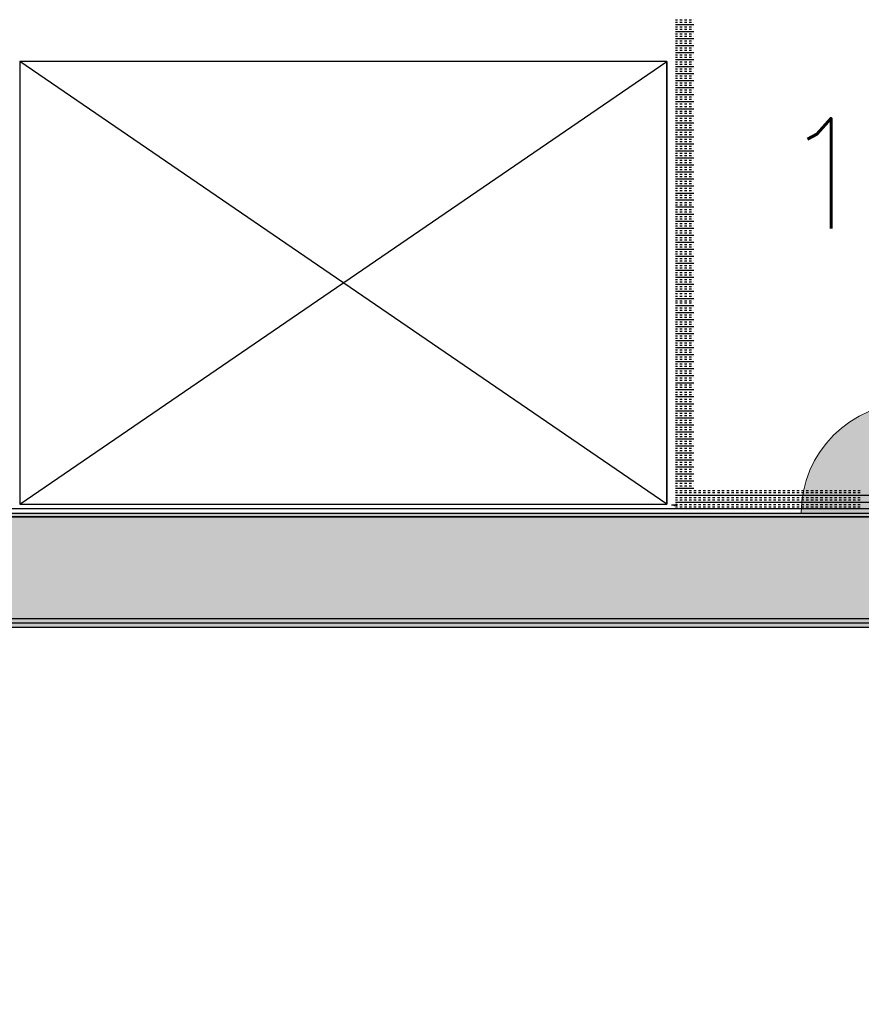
# Model space of a CAD drawing. Header units: millimetres. Extents: x -11575 to 52845, y -36266 to 23021.
# Tile 37 of 184: x 15796 to 16940, y 10589 to 11927. Entities that reach past the tile are written whole.
import ezdxf
from ezdxf.enums import TextEntityAlignment as Align

# ---------------------------------------------------------------- set-up
doc = ezdxf.new("R2010")
doc.units = ezdxf.units.MM
doc.header["$MEASUREMENT"] = 0
doc.layers.get('0').update_dxf_attribs({"lineweight": 5})
doc.layers.add('GREY SCALE', color=9, linetype='Continuous', true_color=0x808080)
doc.layers.add('GREYSCALE', color=9, linetype='Continuous', lineweight=0, true_color=0x808080)
doc.layers.add('M-MEP-ELPR-SOCKET', color=5, linetype='Continuous', lineweight=20, true_color=0x0000ff)
doc.layers.add('M-MEP-ELLG-TEXT', color=7, linetype='Continuous', lineweight=20)
doc.styles.add('Oswald Light', font='txt')
doc.styles.get("Standard").update_dxf_attribs({"font": 'romans.shx'})
doc.dimstyles.new('MDS-50', dxfattribs={"dimtxt": 100, "dimasz": 100, "dimexe": 50, "dimexo": 50, "dimgap": 25, "dimtad": 1, "dimdec": 0, "dimtxsty": 'Oswald Light', "dimcen": 0, "dimdle": 1.5875, "dimazin": 0, "dimtfac": 1, "dimtdec": 0, "dimtix": 1, "dimtmove": 0, "dimatfit": 0, "dimfxl": 1, "dimfrac": 2, "dimtolj": 1, "dimarcsym": 0})

# ---------------------------------------------------------------- blocks, each defined once
blk = doc.blocks.new('FLOOR PLAN')
at = {"layer": 'GREYSCALE', "lineweight": -2, "ltscale": 0.25}
h = blk.add_hatch(color=0, dxfattribs=at)
h.dxf.hatch_style = 1
h.paths.add_polyline_path([(13791.6, 11256.6), (13791.6, 11107.1), (21063, 11107.1), (21063, 11256.6)])
h = blk.add_hatch(color=0, dxfattribs=at)
h.dxf.hatch_style = 1
h.paths.add_polyline_path([(13949.6, 11251.6), (13949.6, 11101.2), (21261.6, 11101.5), (21261.6, 11251.8)])
at = {"layer": 'GREYSCALE', "color": 0, "lineweight": -2}
for p, q in [((16687.3, 11927.5), (16690, 11927.5)), ((16687.3, 11924.3), (16690, 11924.3)), ((16693.1, 11927.5), (16696.3, 11927.5)), ((16693.1, 11924.3), (16696.3, 11924.3)), ((16699.5, 11927.5), (16702.7, 11927.5)), ((16699.5, 11924.3), (16702.7, 11924.3)), ((16705.9, 11927.5), (16709.1, 11927.5)), ((16705.9, 11924.3), (16709.1, 11924.3)), ((16712.2, 11927.5), (16712.3, 11927.5)), ((16712.2, 11924.3), (16712.3, 11924.3)), ((16687.3, 11921.1), (16712.3, 11921.1)), ((16687.3, 11917.9), (16690, 11917.9)), ((16687.3, 11914.7), (16690, 11914.7)), ((16687.3, 11911.6), (16712.3, 11911.6)), ((16693.1, 11917.9), (16696.3, 11917.9)), ((16693.1, 11914.7), (16696.3, 11914.7)), ((16699.5, 11917.9), (16702.7, 11917.9)), ((16699.5, 11914.7), (16702.7, 11914.7)), ((16705.9, 11917.9), (16709.1, 11917.9)), ((16705.9, 11914.7), (16709.1, 11914.7)), ((16712.2, 11917.9), (16712.3, 11917.9)), ((16712.2, 11914.7), (16712.3, 11914.7)), ((16687.3, 11908.4), (16690, 11908.4)), ((16687.3, 11905.2), (16690, 11905.2)), ((16687.3, 11902), (16712.3, 11902)), ((16687.3, 11898.8), (16690, 11898.8)), ((16693.1, 11908.4), (16696.3, 11908.4)), ((16693.1, 11905.2), (16696.3, 11905.2)), ((16693.1, 11898.8), (16696.3, 11898.8)), ((16699.5, 11908.4), (16702.7, 11908.4)), ((16699.5, 11905.2), (16702.7, 11905.2)), ((16699.5, 11898.8), (16702.7, 11898.8)), ((16705.9, 11908.4), (16709.1, 11908.4)), ((16705.9, 11905.2), (16709.1, 11905.2)), ((16705.9, 11898.8), (16709.1, 11898.8)), ((16712.2, 11908.4), (16712.3, 11908.4)), ((16712.2, 11905.2), (16712.3, 11905.2)), ((16712.2, 11898.8), (16712.3, 11898.8)), ((16687.3, 11895.6), (16690, 11895.6)), ((16687.3, 11892.5), (16712.3, 11892.5)), ((16687.3, 11889.3), (16690, 11889.3)), ((16687.3, 11886.1), (16690, 11886.1)), ((16693.1, 11895.6), (16696.3, 11895.6)), ((16693.1, 11889.3), (16696.3, 11889.3)), ((16693.1, 11886.1), (16696.3, 11886.1)), ((16699.5, 11895.6), (16702.7, 11895.6)), ((16699.5, 11889.3), (16702.7, 11889.3)), ((16699.5, 11886.1), (16702.7, 11886.1)), ((16705.9, 11895.6), (16709.1, 11895.6)), ((16705.9, 11889.3), (16709.1, 11889.3)), ((16705.9, 11886.1), (16709.1, 11886.1)), ((16712.2, 11895.6), (16712.3, 11895.6)), ((16712.2, 11889.3), (16712.3, 11889.3)), ((16712.2, 11886.1), (16712.3, 11886.1)), ((16687.3, 11882.9), (16712.3, 11882.9)), ((16687.3, 11879.7), (16690, 11879.7)), ((16687.3, 11876.5), (16690, 11876.5)), ((16687.3, 11873.4), (16712.3, 11873.4)), ((16693.1, 11879.7), (16696.3, 11879.7)), ((16693.1, 11876.5), (16696.3, 11876.5)), ((16699.5, 11879.7), (16702.7, 11879.7)), ((16699.5, 11876.5), (16702.7, 11876.5)), ((16705.9, 11879.7), (16709.1, 11879.7)), ((16705.9, 11876.5), (16709.1, 11876.5)), ((16712.2, 11879.7), (16712.3, 11879.7)), ((16712.2, 11876.5), (16712.3, 11876.5)), ((16675.4, 11870.5), (15795.8, 11870.5)), ((15795.8, 11870.5), (15795.8, 11269)), ((15795.8, 11269), (16675.4, 11870.5)), ((16675.4, 11269), (15795.8, 11870.5)), ((16675.4, 11269), (16675.4, 11870.5)), ((16675.4, 11870.5), (16675.4, 11269)), ((16687.3, 11870.2), (16690, 11870.2)), ((16687.3, 11867), (16690, 11867)), ((16687.3, 11863.8), (16712.3, 11863.8)), ((16687.3, 11860.6), (16690, 11860.6)), ((16687.3, 11857.4), (16690, 11857.4)), ((16693.1, 11870.2), (16696.3, 11870.2)), ((16693.1, 11867), (16696.3, 11867)), ((16693.1, 11860.6), (16696.3, 11860.6)), ((16693.1, 11857.4), (16696.3, 11857.4)), ((16699.5, 11870.2), (16702.7, 11870.2)), ((16699.5, 11867), (16702.7, 11867)), ((16699.5, 11860.6), (16702.7, 11860.6)), ((16699.5, 11857.4), (16702.7, 11857.4)), ((16705.9, 11870.2), (16709.1, 11870.2)), ((16705.9, 11867), (16709.1, 11867)), ((16705.9, 11860.6), (16709.1, 11860.6)), ((16705.9, 11857.4), (16709.1, 11857.4)), ((16712.2, 11870.2), (16712.3, 11870.2)), ((16712.2, 11867), (16712.3, 11867)), ((16712.2, 11860.6), (16712.3, 11860.6)), ((16712.2, 11857.4), (16712.3, 11857.4)), ((16687.3, 11854.3), (16712.3, 11854.3)), ((16687.3, 11851.1), (16690, 11851.1)), ((16687.3, 11847.9), (16690, 11847.9)), ((16687.3, 11844.7), (16712.3, 11844.7)), ((16693.1, 11851.1), (16696.3, 11851.1)), ((16693.1, 11847.9), (16696.3, 11847.9)), ((16699.5, 11851.1), (16702.7, 11851.1)), ((16699.5, 11847.9), (16702.7, 11847.9)), ((16705.9, 11851.1), (16709.1, 11851.1)), ((16705.9, 11847.9), (16709.1, 11847.9)), ((16712.2, 11851.1), (16712.3, 11851.1)), ((16712.2, 11847.9), (16712.3, 11847.9)), ((16687.3, 11841.5), (16690, 11841.5)), ((16687.3, 11838.4), (16690, 11838.4)), ((16687.3, 11835.2), (16712.3, 11835.2)), ((16687.3, 11832), (16690, 11832)), ((16693.1, 11841.5), (16696.3, 11841.5)), ((16693.1, 11838.4), (16696.3, 11838.4)), ((16693.1, 11832), (16696.3, 11832)), ((16699.5, 11841.5), (16702.7, 11841.5)), ((16699.5, 11838.4), (16702.7, 11838.4)), ((16699.5, 11832), (16702.7, 11832)), ((16705.9, 11841.5), (16709.1, 11841.5)), ((16705.9, 11838.4), (16709.1, 11838.4)), ((16705.9, 11832), (16709.1, 11832)), ((16712.2, 11841.5), (16712.3, 11841.5)), ((16712.2, 11838.4), (16712.3, 11838.4)), ((16712.2, 11832), (16712.3, 11832)), ((16687.3, 11828.8), (16690, 11828.8)), ((16687.3, 11825.6), (16712.3, 11825.6)), ((16687.3, 11822.4), (16690, 11822.4)), ((16687.3, 11819.3), (16690, 11819.3)), ((16693.1, 11828.8), (16696.3, 11828.8)), ((16693.1, 11822.4), (16696.3, 11822.4)), ((16693.1, 11819.3), (16696.3, 11819.3)), ((16699.5, 11828.8), (16702.7, 11828.8)), ((16699.5, 11822.4), (16702.7, 11822.4)), ((16699.5, 11819.3), (16702.7, 11819.3)), ((16705.9, 11828.8), (16709.1, 11828.8)), ((16705.9, 11822.4), (16709.1, 11822.4)), ((16705.9, 11819.3), (16709.1, 11819.3)), ((16712.2, 11828.8), (16712.3, 11828.8)), ((16712.2, 11822.4), (16712.3, 11822.4)), ((16712.2, 11819.3), (16712.3, 11819.3)), ((16687.3, 11816.1), (16712.3, 11816.1)), ((16687.3, 11812.9), (16690, 11812.9)), ((16687.3, 11809.7), (16690, 11809.7)), ((16687.3, 11806.5), (16712.3, 11806.5)), ((16693.1, 11812.9), (16696.3, 11812.9)), ((16693.1, 11809.7), (16696.3, 11809.7)), ((16699.5, 11812.9), (16702.7, 11812.9)), ((16699.5, 11809.7), (16702.7, 11809.7)), ((16705.9, 11812.9), (16709.1, 11812.9)), ((16705.9, 11809.7), (16709.1, 11809.7)), ((16712.2, 11812.9), (16712.3, 11812.9)), ((16712.2, 11809.7), (16712.3, 11809.7)), ((16687.3, 11803.3), (16690, 11803.3)), ((16687.3, 11800.2), (16690, 11800.2)), ((16687.3, 11797), (16712.3, 11797)), ((16687.3, 11793.8), (16690, 11793.8)), ((16687.3, 11790.6), (16690, 11790.6)), ((16693.1, 11803.3), (16696.3, 11803.3)), ((16693.1, 11800.2), (16696.3, 11800.2)), ((16693.1, 11793.8), (16696.3, 11793.8)), ((16693.1, 11790.6), (16696.3, 11790.6)), ((16699.5, 11803.3), (16702.7, 11803.3)), ((16699.5, 11800.2), (16702.7, 11800.2)), ((16699.5, 11793.8), (16702.7, 11793.8)), ((16699.5, 11790.6), (16702.7, 11790.6)), ((16705.9, 11803.3), (16709.1, 11803.3)), ((16705.9, 11800.2), (16709.1, 11800.2)), ((16705.9, 11793.8), (16709.1, 11793.8)), ((16705.9, 11790.6), (16709.1, 11790.6)), ((16712.2, 11803.3), (16712.3, 11803.3)), ((16712.2, 11800.2), (16712.3, 11800.2)), ((16712.2, 11793.8), (16712.3, 11793.8)), ((16712.2, 11790.6), (16712.3, 11790.6)), ((16687.3, 11787.4), (16712.3, 11787.4)), ((16687.3, 11784.2), (16690, 11784.2)), ((16687.3, 11781.1), (16690, 11781.1)), ((16687.3, 11777.9), (16712.3, 11777.9)), ((16693.1, 11784.2), (16696.3, 11784.2)), ((16693.1, 11781.1), (16696.3, 11781.1)), ((16699.5, 11784.2), (16702.7, 11784.2)), ((16699.5, 11781.1), (16702.7, 11781.1)), ((16705.9, 11784.2), (16709.1, 11784.2)), ((16705.9, 11781.1), (16709.1, 11781.1)), ((16712.2, 11784.2), (16712.3, 11784.2)), ((16712.2, 11781.1), (16712.3, 11781.1)), ((16687.3, 11774.7), (16690, 11774.7)), ((16687.3, 11771.5), (16690, 11771.5)), ((16687.3, 11768.3), (16712.3, 11768.3)), ((16687.3, 11765.1), (16690, 11765.1)), ((16693.1, 11774.7), (16696.3, 11774.7)), ((16693.1, 11771.5), (16696.3, 11771.5)), ((16693.1, 11765.1), (16696.3, 11765.1)), ((16699.5, 11774.7), (16702.7, 11774.7)), ((16699.5, 11771.5), (16702.7, 11771.5)), ((16699.5, 11765.1), (16702.7, 11765.1)), ((16705.9, 11774.7), (16709.1, 11774.7)), ((16705.9, 11771.5), (16709.1, 11771.5)), ((16705.9, 11765.1), (16709.1, 11765.1)), ((16712.2, 11774.7), (16712.3, 11774.7)), ((16712.2, 11771.5), (16712.3, 11771.5)), ((16712.2, 11765.1), (16712.3, 11765.1)), ((16687.3, 11762), (16690, 11762)), ((16687.3, 11758.8), (16712.3, 11758.8)), ((16687.3, 11755.6), (16690, 11755.6)), ((16687.3, 11752.4), (16690, 11752.4)), ((16693.1, 11762), (16696.3, 11762)), ((16693.1, 11755.6), (16696.3, 11755.6)), ((16693.1, 11752.4), (16696.3, 11752.4)), ((16699.5, 11762), (16702.7, 11762)), ((16699.5, 11755.6), (16702.7, 11755.6)), ((16699.5, 11752.4), (16702.7, 11752.4)), ((16705.9, 11762), (16709.1, 11762)), ((16705.9, 11755.6), (16709.1, 11755.6)), ((16705.9, 11752.4), (16709.1, 11752.4)), ((16712.2, 11762), (16712.3, 11762)), ((16712.2, 11755.6), (16712.3, 11755.6)), ((16712.2, 11752.4), (16712.3, 11752.4)), ((16687.3, 11749.2), (16712.3, 11749.2)), ((16687.3, 11746.1), (16690, 11746.1)), ((16687.3, 11742.9), (16690, 11742.9)), ((16687.3, 11739.7), (16712.3, 11739.7)), ((16693.1, 11746.1), (16696.3, 11746.1)), ((16693.1, 11742.9), (16696.3, 11742.9)), ((16699.5, 11746.1), (16702.7, 11746.1)), ((16699.5, 11742.9), (16702.7, 11742.9)), ((16705.9, 11746.1), (16709.1, 11746.1)), ((16705.9, 11742.9), (16709.1, 11742.9)), ((16712.2, 11746.1), (16712.3, 11746.1)), ((16712.2, 11742.9), (16712.3, 11742.9)), ((16687.3, 11736.5), (16690, 11736.5)), ((16687.3, 11733.3), (16690, 11733.3)), ((16687.3, 11730.1), (16712.3, 11730.1)), ((16687.3, 11727), (16690, 11727)), ((16687.3, 11723.8), (16690, 11723.8)), ((16693.1, 11736.5), (16696.3, 11736.5)), ((16693.1, 11733.3), (16696.3, 11733.3)), ((16693.1, 11727), (16696.3, 11727)), ((16693.1, 11723.8), (16696.3, 11723.8)), ((16699.5, 11736.5), (16702.7, 11736.5)), ((16699.5, 11733.3), (16702.7, 11733.3)), ((16699.5, 11727), (16702.7, 11727)), ((16699.5, 11723.8), (16702.7, 11723.8)), ((16705.9, 11736.5), (16709.1, 11736.5)), ((16705.9, 11733.3), (16709.1, 11733.3)), ((16705.9, 11727), (16709.1, 11727)), ((16705.9, 11723.8), (16709.1, 11723.8)), ((16712.2, 11736.5), (16712.3, 11736.5)), ((16712.2, 11733.3), (16712.3, 11733.3)), ((16712.2, 11727), (16712.3, 11727)), ((16712.2, 11723.8), (16712.3, 11723.8)), ((16687.3, 11720.6), (16712.3, 11720.6)), ((16687.3, 11717.4), (16690, 11717.4)), ((16687.3, 11714.2), (16690, 11714.2)), ((16687.3, 11711), (16712.3, 11711)), ((16693.1, 11717.4), (16696.3, 11717.4)), ((16693.1, 11714.2), (16696.3, 11714.2)), ((16699.5, 11717.4), (16702.7, 11717.4)), ((16699.5, 11714.2), (16702.7, 11714.2)), ((16705.9, 11717.4), (16709.1, 11717.4)), ((16705.9, 11714.2), (16709.1, 11714.2)), ((16712.2, 11717.4), (16712.3, 11717.4)), ((16712.2, 11714.2), (16712.3, 11714.2)), ((16687.3, 11707.9), (16690, 11707.9)), ((16687.3, 11704.7), (16690, 11704.7)), ((16687.3, 11701.5), (16712.3, 11701.5)), ((16687.3, 11698.3), (16690, 11698.3)), ((16693.1, 11707.9), (16696.3, 11707.9)), ((16693.1, 11704.7), (16696.3, 11704.7)), ((16693.1, 11698.3), (16696.3, 11698.3)), ((16699.5, 11707.9), (16702.7, 11707.9)), ((16699.5, 11704.7), (16702.7, 11704.7)), ((16699.5, 11698.3), (16702.7, 11698.3)), ((16705.9, 11707.9), (16709.1, 11707.9)), ((16705.9, 11704.7), (16709.1, 11704.7)), ((16705.9, 11698.3), (16709.1, 11698.3)), ((16712.2, 11707.9), (16712.3, 11707.9)), ((16712.2, 11704.7), (16712.3, 11704.7)), ((16712.2, 11698.3), (16712.3, 11698.3)), ((16687.3, 11695.1), (16690, 11695.1)), ((16687.3, 11691.9), (16712.3, 11691.9)), ((16687.3, 11688.8), (16690, 11688.8)), ((16687.3, 11685.6), (16690, 11685.6)), ((16693.1, 11695.1), (16696.3, 11695.1)), ((16693.1, 11688.8), (16696.3, 11688.8)), ((16693.1, 11685.6), (16696.3, 11685.6)), ((16699.5, 11695.1), (16702.7, 11695.1)), ((16699.5, 11688.8), (16702.7, 11688.8)), ((16699.5, 11685.6), (16702.7, 11685.6)), ((16705.9, 11695.1), (16709.1, 11695.1)), ((16705.9, 11688.8), (16709.1, 11688.8)), ((16705.9, 11685.6), (16709.1, 11685.6)), ((16712.2, 11695.1), (16712.3, 11695.1)), ((16712.2, 11688.8), (16712.3, 11688.8)), ((16712.2, 11685.6), (16712.3, 11685.6)), ((16687.3, 11682.4), (16712.3, 11682.4)), ((16687.3, 11679.2), (16690, 11679.2)), ((16687.3, 11676), (16690, 11676)), ((16687.3, 11672.9), (16712.3, 11672.9)), ((16693.1, 11679.2), (16696.3, 11679.2)), ((16693.1, 11676), (16696.3, 11676)), ((16699.5, 11679.2), (16702.7, 11679.2)), ((16699.5, 11676), (16702.7, 11676)), ((16705.9, 11679.2), (16709.1, 11679.2)), ((16705.9, 11676), (16709.1, 11676)), ((16712.2, 11679.2), (16712.3, 11679.2)), ((16712.2, 11676), (16712.3, 11676)), ((16687.3, 11669.7), (16690, 11669.7)), ((16687.3, 11666.5), (16690, 11666.5)), ((16687.3, 11663.3), (16712.3, 11663.3)), ((16687.3, 11660.1), (16690, 11660.1)), ((16687.3, 11656.9), (16690, 11656.9)), ((16693.1, 11669.7), (16696.3, 11669.7)), ((16693.1, 11666.5), (16696.3, 11666.5)), ((16693.1, 11660.1), (16696.3, 11660.1)), ((16693.1, 11656.9), (16696.3, 11656.9)), ((16699.5, 11669.7), (16702.7, 11669.7)), ((16699.5, 11666.5), (16702.7, 11666.5)), ((16699.5, 11660.1), (16702.7, 11660.1)), ((16699.5, 11656.9), (16702.7, 11656.9)), ((16705.9, 11669.7), (16709.1, 11669.7)), ((16705.9, 11666.5), (16709.1, 11666.5)), ((16705.9, 11660.1), (16709.1, 11660.1)), ((16705.9, 11656.9), (16709.1, 11656.9)), ((16712.2, 11669.7), (16712.3, 11669.7)), ((16712.2, 11666.5), (16712.3, 11666.5)), ((16712.2, 11660.1), (16712.3, 11660.1)), ((16712.2, 11656.9), (16712.3, 11656.9)), ((16687.3, 11653.8), (16712.3, 11653.8)), ((16687.3, 11650.6), (16690, 11650.6)), ((16687.3, 11647.4), (16690, 11647.4)), ((16687.3, 11644.2), (16712.3, 11644.2)), ((16693.1, 11650.6), (16696.3, 11650.6)), ((16693.1, 11647.4), (16696.3, 11647.4)), ((16699.5, 11650.6), (16702.7, 11650.6)), ((16699.5, 11647.4), (16702.7, 11647.4)), ((16705.9, 11650.6), (16709.1, 11650.6)), ((16705.9, 11647.4), (16709.1, 11647.4)), ((16712.2, 11650.6), (16712.3, 11650.6)), ((16712.2, 11647.4), (16712.3, 11647.4)), ((16687.3, 11641), (16690, 11641)), ((16687.3, 11637.8), (16690, 11637.8)), ((16687.3, 11634.7), (16712.3, 11634.7)), ((16687.3, 11631.5), (16690, 11631.5)), ((16693.1, 11641), (16696.3, 11641)), ((16693.1, 11637.8), (16696.3, 11637.8)), ((16693.1, 11631.5), (16696.3, 11631.5)), ((16699.5, 11641), (16702.7, 11641)), ((16699.5, 11637.8), (16702.7, 11637.8)), ((16699.5, 11631.5), (16702.7, 11631.5)), ((16705.9, 11641), (16709.1, 11641)), ((16705.9, 11637.8), (16709.1, 11637.8)), ((16705.9, 11631.5), (16709.1, 11631.5)), ((16712.2, 11641), (16712.3, 11641)), ((16712.2, 11637.8), (16712.3, 11637.8)), ((16712.2, 11631.5), (16712.3, 11631.5)), ((16687.3, 11628.3), (16690, 11628.3)), ((16687.3, 11625.1), (16712.3, 11625.1)), ((16687.3, 11621.9), (16690, 11621.9)), ((16687.3, 11618.7), (16690, 11618.7)), ((16693.1, 11628.3), (16696.3, 11628.3)), ((16693.1, 11621.9), (16696.3, 11621.9)), ((16693.1, 11618.7), (16696.3, 11618.7)), ((16699.5, 11628.3), (16702.7, 11628.3)), ((16699.5, 11621.9), (16702.7, 11621.9)), ((16699.5, 11618.7), (16702.7, 11618.7)), ((16705.9, 11628.3), (16709.1, 11628.3)), ((16705.9, 11621.9), (16709.1, 11621.9)), ((16705.9, 11618.7), (16709.1, 11618.7)), ((16712.2, 11628.3), (16712.3, 11628.3)), ((16712.2, 11621.9), (16712.3, 11621.9)), ((16712.2, 11618.7), (16712.3, 11618.7)), ((16687.3, 11615.6), (16712.3, 11615.6)), ((16687.3, 11612.4), (16690, 11612.4)), ((16687.3, 11609.2), (16690, 11609.2)), ((16687.3, 11606), (16712.3, 11606)), ((16693.1, 11612.4), (16696.3, 11612.4)), ((16693.1, 11609.2), (16696.3, 11609.2)), ((16699.5, 11612.4), (16702.7, 11612.4)), ((16699.5, 11609.2), (16702.7, 11609.2)), ((16705.9, 11612.4), (16709.1, 11612.4)), ((16705.9, 11609.2), (16709.1, 11609.2)), ((16712.2, 11612.4), (16712.3, 11612.4)), ((16712.2, 11609.2), (16712.3, 11609.2)), ((16687.3, 11602.8), (16690, 11602.8)), ((16687.3, 11599.6), (16690, 11599.6)), ((16687.3, 11596.5), (16712.3, 11596.5)), ((16687.3, 11593.3), (16690, 11593.3)), ((16687.3, 11590.1), (16690, 11590.1)), ((16693.1, 11602.8), (16696.3, 11602.8)), ((16693.1, 11599.6), (16696.3, 11599.6)), ((16693.1, 11593.3), (16696.3, 11593.3)), ((16693.1, 11590.1), (16696.3, 11590.1)), ((16699.5, 11602.8), (16702.7, 11602.8)), ((16699.5, 11599.6), (16702.7, 11599.6)), ((16699.5, 11593.3), (16702.7, 11593.3)), ((16699.5, 11590.1), (16702.7, 11590.1)), ((16705.9, 11602.8), (16709.1, 11602.8)), ((16705.9, 11599.6), (16709.1, 11599.6)), ((16705.9, 11593.3), (16709.1, 11593.3)), ((16705.9, 11590.1), (16709.1, 11590.1)), ((16712.2, 11602.8), (16712.3, 11602.8)), ((16712.2, 11599.6), (16712.3, 11599.6)), ((16712.2, 11593.3), (16712.3, 11593.3)), ((16712.2, 11590.1), (16712.3, 11590.1)), ((16687.3, 11586.9), (16712.3, 11586.9)), ((16687.3, 11583.7), (16690, 11583.7)), ((16687.3, 11580.6), (16690, 11580.6)), ((16687.3, 11577.4), (16712.3, 11577.4)), ((16693.1, 11583.7), (16696.3, 11583.7)), ((16693.1, 11580.6), (16696.3, 11580.6)), ((16699.5, 11583.7), (16702.7, 11583.7)), ((16699.5, 11580.6), (16702.7, 11580.6)), ((16705.9, 11583.7), (16709.1, 11583.7)), ((16705.9, 11580.6), (16709.1, 11580.6)), ((16712.2, 11583.7), (16712.3, 11583.7)), ((16712.2, 11580.6), (16712.3, 11580.6)), ((16687.3, 11574.2), (16690, 11574.2)), ((16687.3, 11571), (16690, 11571)), ((16687.3, 11567.8), (16712.3, 11567.8)), ((16687.3, 11564.6), (16690, 11564.6)), ((16693.1, 11574.2), (16696.3, 11574.2)), ((16693.1, 11571), (16696.3, 11571)), ((16693.1, 11564.6), (16696.3, 11564.6)), ((16699.5, 11574.2), (16702.7, 11574.2)), ((16699.5, 11571), (16702.7, 11571)), ((16699.5, 11564.6), (16702.7, 11564.6)), ((16705.9, 11574.2), (16709.1, 11574.2)), ((16705.9, 11571), (16709.1, 11571)), ((16705.9, 11564.6), (16709.1, 11564.6)), ((16712.2, 11574.2), (16712.3, 11574.2)), ((16712.2, 11571), (16712.3, 11571)), ((16712.2, 11564.6), (16712.3, 11564.6)), ((16687.3, 11561.5), (16690, 11561.5)), ((16687.3, 11558.3), (16712.3, 11558.3)), ((16687.3, 11555.1), (16690, 11555.1)), ((16687.3, 11551.9), (16690, 11551.9)), ((16693.1, 11561.5), (16696.3, 11561.5)), ((16693.1, 11555.1), (16696.3, 11555.1)), ((16693.1, 11551.9), (16696.3, 11551.9)), ((16699.5, 11561.5), (16702.7, 11561.5)), ((16699.5, 11555.1), (16702.7, 11555.1)), ((16699.5, 11551.9), (16702.7, 11551.9)), ((16705.9, 11561.5), (16709.1, 11561.5)), ((16705.9, 11555.1), (16709.1, 11555.1)), ((16705.9, 11551.9), (16709.1, 11551.9)), ((16712.2, 11561.5), (16712.3, 11561.5)), ((16712.2, 11555.1), (16712.3, 11555.1)), ((16712.2, 11551.9), (16712.3, 11551.9)), ((16687.3, 11548.7), (16712.3, 11548.7)), ((16687.3, 11545.5), (16690, 11545.5)), ((16687.3, 11542.4), (16690, 11542.4)), ((16687.3, 11539.2), (16712.3, 11539.2)), ((16693.1, 11545.5), (16696.3, 11545.5)), ((16693.1, 11542.4), (16696.3, 11542.4)), ((16699.5, 11545.5), (16702.7, 11545.5)), ((16699.5, 11542.4), (16702.7, 11542.4)), ((16705.9, 11545.5), (16709.1, 11545.5)), ((16705.9, 11542.4), (16709.1, 11542.4)), ((16712.2, 11545.5), (16712.3, 11545.5)), ((16712.2, 11542.4), (16712.3, 11542.4)), ((16687.3, 11536), (16690, 11536)), ((16687.3, 11532.8), (16690, 11532.8)), ((16687.3, 11529.6), (16712.3, 11529.6)), ((16687.3, 11526.4), (16690, 11526.4)), ((16687.3, 11523.3), (16690, 11523.3)), ((16693.1, 11536), (16696.3, 11536)), ((16693.1, 11532.8), (16696.3, 11532.8)), ((16693.1, 11526.4), (16696.3, 11526.4)), ((16693.1, 11523.3), (16696.3, 11523.3)), ((16699.5, 11536), (16702.7, 11536)), ((16699.5, 11532.8), (16702.7, 11532.8)), ((16699.5, 11526.4), (16702.7, 11526.4)), ((16699.5, 11523.3), (16702.7, 11523.3)), ((16705.9, 11536), (16709.1, 11536)), ((16705.9, 11532.8), (16709.1, 11532.8)), ((16705.9, 11526.4), (16709.1, 11526.4)), ((16705.9, 11523.3), (16709.1, 11523.3)), ((16712.2, 11536), (16712.3, 11536)), ((16712.2, 11532.8), (16712.3, 11532.8)), ((16712.2, 11526.4), (16712.3, 11526.4)), ((16712.2, 11523.3), (16712.3, 11523.3)), ((16687.3, 11520.1), (16712.3, 11520.1)), ((16687.3, 11516.9), (16690, 11516.9)), ((16687.3, 11513.7), (16690, 11513.7)), ((16687.3, 11510.5), (16712.3, 11510.5)), ((16693.1, 11516.9), (16696.3, 11516.9)), ((16693.1, 11513.7), (16696.3, 11513.7)), ((16699.5, 11516.9), (16702.7, 11516.9)), ((16699.5, 11513.7), (16702.7, 11513.7)), ((16705.9, 11516.9), (16709.1, 11516.9)), ((16705.9, 11513.7), (16709.1, 11513.7)), ((16712.2, 11516.9), (16712.3, 11516.9)), ((16712.2, 11513.7), (16712.3, 11513.7)), ((16687.3, 11507.4), (16690, 11507.4)), ((16687.3, 11504.2), (16690, 11504.2)), ((16687.3, 11501), (16712.3, 11501)), ((16687.3, 11497.8), (16690, 11497.8)), ((16693.1, 11507.4), (16696.3, 11507.4)), ((16693.1, 11504.2), (16696.3, 11504.2)), ((16693.1, 11497.8), (16696.3, 11497.8)), ((16699.5, 11507.4), (16702.7, 11507.4)), ((16699.5, 11504.2), (16702.7, 11504.2)), ((16699.5, 11497.8), (16702.7, 11497.8)), ((16705.9, 11507.4), (16709.1, 11507.4)), ((16705.9, 11504.2), (16709.1, 11504.2)), ((16705.9, 11497.8), (16709.1, 11497.8)), ((16712.2, 11507.4), (16712.3, 11507.4)), ((16712.2, 11504.2), (16712.3, 11504.2)), ((16712.2, 11497.8), (16712.3, 11497.8)), ((16687.3, 11494.6), (16690, 11494.6)), ((16687.3, 11491.4), (16712.3, 11491.4)), ((16687.3, 11488.3), (16690, 11488.3)), ((16687.3, 11485.1), (16690, 11485.1)), ((16693.1, 11494.6), (16696.3, 11494.6)), ((16693.1, 11488.3), (16696.3, 11488.3)), ((16693.1, 11485.1), (16696.3, 11485.1)), ((16699.5, 11494.6), (16702.7, 11494.6)), ((16699.5, 11488.3), (16702.7, 11488.3)), ((16699.5, 11485.1), (16702.7, 11485.1)), ((16705.9, 11494.6), (16709.1, 11494.6)), ((16705.9, 11488.3), (16709.1, 11488.3)), ((16705.9, 11485.1), (16709.1, 11485.1)), ((16712.2, 11494.6), (16712.3, 11494.6)), ((16712.2, 11488.3), (16712.3, 11488.3)), ((16712.2, 11485.1), (16712.3, 11485.1)), ((16687.3, 11481.9), (16712.3, 11481.9)), ((16687.3, 11478.7), (16690, 11478.7)), ((16687.3, 11475.5), (16690, 11475.5)), ((16687.3, 11472.3), (16712.3, 11472.3)), ((16693.1, 11478.7), (16696.3, 11478.7)), ((16693.1, 11475.5), (16696.3, 11475.5)), ((16699.5, 11478.7), (16702.7, 11478.7)), ((16699.5, 11475.5), (16702.7, 11475.5)), ((16705.9, 11478.7), (16709.1, 11478.7)), ((16705.9, 11475.5), (16709.1, 11475.5)), ((16712.2, 11478.7), (16712.3, 11478.7)), ((16712.2, 11475.5), (16712.3, 11475.5)), ((16687.3, 11469.2), (16690, 11469.2)), ((16687.3, 11466), (16690, 11466)), ((16687.3, 11462.8), (16712.3, 11462.8)), ((16687.3, 11459.6), (16690, 11459.6)), ((16687.3, 11456.4), (16690, 11456.4)), ((16693.1, 11469.2), (16696.3, 11469.2)), ((16693.1, 11466), (16696.3, 11466)), ((16693.1, 11459.6), (16696.3, 11459.6)), ((16693.1, 11456.4), (16696.3, 11456.4)), ((16699.5, 11469.2), (16702.7, 11469.2)), ((16699.5, 11466), (16702.7, 11466)), ((16699.5, 11459.6), (16702.7, 11459.6)), ((16699.5, 11456.4), (16702.7, 11456.4)), ((16705.9, 11469.2), (16709.1, 11469.2)), ((16705.9, 11466), (16709.1, 11466)), ((16705.9, 11459.6), (16709.1, 11459.6)), ((16705.9, 11456.4), (16709.1, 11456.4)), ((16712.2, 11469.2), (16712.3, 11469.2)), ((16712.2, 11466), (16712.3, 11466)), ((16712.2, 11459.6), (16712.3, 11459.6)), ((16712.2, 11456.4), (16712.3, 11456.4)), ((16687.3, 11453.2), (16712.3, 11453.2)), ((16687.3, 11450.1), (16690, 11450.1)), ((16687.3, 11446.9), (16690, 11446.9)), ((16687.3, 11443.7), (16712.3, 11443.7)), ((16693.1, 11450.1), (16696.3, 11450.1)), ((16693.1, 11446.9), (16696.3, 11446.9)), ((16699.5, 11450.1), (16702.7, 11450.1)), ((16699.5, 11446.9), (16702.7, 11446.9)), ((16705.9, 11450.1), (16709.1, 11450.1)), ((16705.9, 11446.9), (16709.1, 11446.9)), ((16712.2, 11450.1), (16712.3, 11450.1)), ((16712.2, 11446.9), (16712.3, 11446.9)), ((16687.3, 11440.5), (16690, 11440.5)), ((16687.3, 11437.3), (16690, 11437.3)), ((16687.3, 11434.1), (16712.3, 11434.1)), ((16687.3, 11431), (16690, 11431)), ((16693.1, 11440.5), (16696.3, 11440.5)), ((16693.1, 11437.3), (16696.3, 11437.3)), ((16693.1, 11431), (16696.3, 11431)), ((16699.5, 11440.5), (16702.7, 11440.5)), ((16699.5, 11437.3), (16702.7, 11437.3)), ((16699.5, 11431), (16702.7, 11431)), ((16705.9, 11440.5), (16709.1, 11440.5)), ((16705.9, 11437.3), (16709.1, 11437.3)), ((16705.9, 11431), (16709.1, 11431)), ((16712.2, 11440.5), (16712.3, 11440.5)), ((16712.2, 11437.3), (16712.3, 11437.3)), ((16712.2, 11431), (16712.3, 11431)), ((16687.3, 11427.8), (16690, 11427.8)), ((16687.3, 11424.6), (16712.3, 11424.6)), ((16687.3, 11421.4), (16690, 11421.4)), ((16687.3, 11418.2), (16690, 11418.2)), ((16693.1, 11427.8), (16696.3, 11427.8)), ((16693.1, 11421.4), (16696.3, 11421.4)), ((16693.1, 11418.2), (16696.3, 11418.2)), ((16699.5, 11427.8), (16702.7, 11427.8)), ((16699.5, 11421.4), (16702.7, 11421.4)), ((16699.5, 11418.2), (16702.7, 11418.2)), ((16705.9, 11427.8), (16709.1, 11427.8)), ((16705.9, 11421.4), (16709.1, 11421.4)), ((16705.9, 11418.2), (16709.1, 11418.2)), ((16712.2, 11427.8), (16712.3, 11427.8)), ((16712.2, 11421.4), (16712.3, 11421.4)), ((16712.2, 11418.2), (16712.3, 11418.2)), ((16687.3, 11415.1), (16712.3, 11415.1)), ((16687.3, 11411.9), (16690, 11411.9)), ((16687.3, 11408.7), (16690, 11408.7)), ((16687.3, 11405.5), (16712.3, 11405.5)), ((16687.3, 11402.3), (16690, 11402.3)), ((16693.1, 11411.9), (16696.3, 11411.9)), ((16693.1, 11408.7), (16696.3, 11408.7)), ((16693.1, 11402.3), (16696.3, 11402.3)), ((16699.5, 11411.9), (16702.7, 11411.9)), ((16699.5, 11408.7), (16702.7, 11408.7)), ((16699.5, 11402.3), (16702.7, 11402.3)), ((16705.9, 11411.9), (16709.1, 11411.9)), ((16705.9, 11408.7), (16709.1, 11408.7)), ((16705.9, 11402.3), (16709.1, 11402.3)), ((16712.2, 11411.9), (16712.3, 11411.9)), ((16712.2, 11408.7), (16712.3, 11408.7)), ((16712.2, 11402.3), (16712.3, 11402.3)), ((16687.3, 11399.1), (16690, 11399.1)), ((16687.3, 11396), (16712.3, 11396)), ((16687.3, 11392.8), (16690, 11392.8)), ((16687.3, 11389.6), (16690, 11389.6)), ((16693.1, 11399.1), (16696.3, 11399.1)), ((16693.1, 11392.8), (16696.3, 11392.8)), ((16693.1, 11389.6), (16696.3, 11389.6)), ((16699.5, 11399.1), (16702.7, 11399.1)), ((16699.5, 11392.8), (16702.7, 11392.8)), ((16699.5, 11389.6), (16702.7, 11389.6)), ((16705.9, 11399.1), (16709.1, 11399.1)), ((16705.9, 11392.8), (16709.1, 11392.8)), ((16705.9, 11389.6), (16709.1, 11389.6)), ((16712.2, 11399.1), (16712.3, 11399.1)), ((16712.2, 11392.8), (16712.3, 11392.8)), ((16712.2, 11389.6), (16712.3, 11389.6)), ((16687.3, 11386.4), (16712.3, 11386.4)), ((16687.3, 11383.2), (16690, 11383.2)), ((16687.3, 11380), (16690, 11380)), ((16687.3, 11376.9), (16712.3, 11376.9)), ((16693.1, 11383.2), (16696.3, 11383.2)), ((16693.1, 11380), (16696.3, 11380)), ((16699.5, 11383.2), (16702.7, 11383.2)), ((16699.5, 11380), (16702.7, 11380)), ((16705.9, 11383.2), (16709.1, 11383.2)), ((16705.9, 11380), (16709.1, 11380)), ((16712.2, 11383.2), (16712.3, 11383.2)), ((16712.2, 11380), (16712.3, 11380)), ((16687.3, 11373.7), (16690, 11373.7)), ((16687.3, 11370.5), (16690, 11370.5)), ((16687.3, 11367.3), (16712.3, 11367.3)), ((16687.3, 11364.1), (16690, 11364.1)), ((16693.1, 11373.7), (16696.3, 11373.7)), ((16693.1, 11370.5), (16696.3, 11370.5)), ((16693.1, 11364.1), (16696.3, 11364.1)), ((16699.5, 11373.7), (16702.7, 11373.7)), ((16699.5, 11370.5), (16702.7, 11370.5)), ((16699.5, 11364.1), (16702.7, 11364.1)), ((16705.9, 11373.7), (16709.1, 11373.7)), ((16705.9, 11370.5), (16709.1, 11370.5)), ((16705.9, 11364.1), (16709.1, 11364.1)), ((16712.2, 11373.7), (16712.3, 11373.7)), ((16712.2, 11370.5), (16712.3, 11370.5)), ((16712.2, 11364.1), (16712.3, 11364.1)), ((16687.3, 11360.9), (16690, 11360.9)), ((16687.3, 11357.8), (16712.3, 11357.8)), ((16687.3, 11354.6), (16690, 11354.6)), ((16687.3, 11351.4), (16690, 11351.4)), ((16693.1, 11360.9), (16696.3, 11360.9)), ((16693.1, 11354.6), (16696.3, 11354.6)), ((16693.1, 11351.4), (16696.3, 11351.4)), ((16699.5, 11360.9), (16702.7, 11360.9)), ((16699.5, 11354.6), (16702.7, 11354.6)), ((16699.5, 11351.4), (16702.7, 11351.4)), ((16705.9, 11360.9), (16709.1, 11360.9)), ((16705.9, 11354.6), (16709.1, 11354.6)), ((16705.9, 11351.4), (16709.1, 11351.4)), ((16712.2, 11360.9), (16712.3, 11360.9)), ((16712.2, 11354.6), (16712.3, 11354.6)), ((16712.2, 11351.4), (16712.3, 11351.4)), ((16687.3, 11348.2), (16712.3, 11348.2)), ((16687.3, 11345), (16690, 11345)), ((16687.3, 11341.9), (16690, 11341.9)), ((16687.3, 11338.7), (16712.3, 11338.7)), ((16687.3, 11335.5), (16690, 11335.5)), ((16693.1, 11345), (16696.3, 11345)), ((16693.1, 11341.9), (16696.3, 11341.9)), ((16693.1, 11335.5), (16696.3, 11335.5)), ((16699.5, 11345), (16702.7, 11345)), ((16699.5, 11341.9), (16702.7, 11341.9)), ((16699.5, 11335.5), (16702.7, 11335.5)), ((16705.9, 11345), (16709.1, 11345)), ((16705.9, 11341.9), (16709.1, 11341.9)), ((16705.9, 11335.5), (16709.1, 11335.5)), ((16712.2, 11345), (16712.3, 11345)), ((16712.2, 11341.9), (16712.3, 11341.9)), ((16712.2, 11335.5), (16712.3, 11335.5)), ((16687.3, 11332.3), (16690, 11332.3)), ((16687.3, 11329.1), (16712.3, 11329.1)), ((16687.3, 11325.9), (16690, 11325.9)), ((16687.3, 11322.8), (16690, 11322.8)), ((16693.1, 11332.3), (16696.3, 11332.3)), ((16693.1, 11325.9), (16696.3, 11325.9)), ((16693.1, 11322.8), (16696.3, 11322.8)), ((16699.5, 11332.3), (16702.7, 11332.3)), ((16699.5, 11325.9), (16702.7, 11325.9)), ((16699.5, 11322.8), (16702.7, 11322.8)), ((16705.9, 11332.3), (16709.1, 11332.3)), ((16705.9, 11325.9), (16709.1, 11325.9)), ((16705.9, 11322.8), (16709.1, 11322.8)), ((16712.2, 11332.3), (16712.3, 11332.3)), ((16712.2, 11325.9), (16712.3, 11325.9)), ((16712.2, 11322.8), (16712.3, 11322.8)), ((16687.3, 11319.6), (16712.3, 11319.6)), ((16687.3, 11316.4), (16690, 11316.4)), ((16687.3, 11313.2), (16690, 11313.2)), ((16687.3, 11310), (16712.3, 11310)), ((16693.1, 11316.4), (16696.3, 11316.4)), ((16693.1, 11313.2), (16696.3, 11313.2)), ((16699.5, 11316.4), (16702.7, 11316.4)), ((16699.5, 11313.2), (16702.7, 11313.2)), ((16705.9, 11316.4), (16709.1, 11316.4)), ((16705.9, 11313.2), (16709.1, 11313.2)), ((16712.2, 11316.4), (16712.3, 11316.4)), ((16712.2, 11313.2), (16712.3, 11313.2)), ((16687.3, 11306.8), (16690, 11306.8)), ((16687.3, 11303.7), (16690, 11303.7)), ((16687.3, 11300.5), (16712.3, 11300.5)), ((16687.3, 11297.3), (16690, 11297.3)), ((16693.1, 11306.8), (16696.3, 11306.8)), ((16693.1, 11303.7), (16696.3, 11303.7)), ((16693.1, 11297.3), (16696.3, 11297.3)), ((16699.5, 11306.8), (16702.7, 11306.8)), ((16699.5, 11303.7), (16702.7, 11303.7)), ((16699.5, 11297.3), (16702.7, 11297.3)), ((16705.9, 11306.8), (16709.1, 11306.8)), ((16705.9, 11303.7), (16709.1, 11303.7)), ((16705.9, 11297.3), (16709.1, 11297.3)), ((16712.2, 11306.8), (16712.3, 11306.8)), ((16712.2, 11303.7), (16712.3, 11303.7)), ((16712.2, 11297.3), (16712.3, 11297.3)), ((16687.3, 11294.1), (16690, 11294.1)), ((16687.3, 11290.9), (16712.3, 11290.9)), ((16687.3, 11287.7), (16690, 11287.7)), ((16687.3, 11284.6), (16690, 11284.6)), ((16693.1, 11294.1), (16696.3, 11294.1)), ((16693.1, 11287.7), (16696.3, 11287.7)), ((16693.1, 11284.6), (16696.3, 11284.6)), ((16699.5, 11294.1), (16702.7, 11294.1)), ((16699.5, 11287.7), (16702.7, 11287.7)), ((16699.5, 11284.6), (16702.7, 11284.6)), ((16705.9, 11294.1), (16709.1, 11294.1)), ((16705.9, 11287.7), (16709.1, 11287.7)), ((16705.9, 11284.6), (16709.1, 11284.6)), ((16712.2, 11294.1), (16712.3, 11294.1)), ((16712.2, 11287.7), (16715.4, 11287.7)), ((16712.2, 11284.6), (16715.4, 11284.6)), ((16718.6, 11287.7), (16721.8, 11287.7)), ((16718.6, 11284.6), (16721.8, 11284.6)), ((16725, 11287.7), (16728.2, 11287.7)), ((16725, 11284.6), (16728.2, 11284.6)), ((16731.3, 11287.7), (16734.5, 11287.7)), ((16731.3, 11284.6), (16734.5, 11284.6)), ((16737.7, 11287.7), (16740.9, 11287.7)), ((16737.7, 11284.6), (16740.9, 11284.6)), ((16744.1, 11287.7), (16747.3, 11287.7)), ((16744.1, 11284.6), (16747.3, 11284.6)), ((16750.4, 11287.7), (16753.6, 11287.7)), ((16750.4, 11284.6), (16753.6, 11284.6)), ((16756.8, 11287.7), (16760, 11287.7)), ((16756.8, 11284.6), (16760, 11284.6)), ((16763.2, 11287.7), (16766.4, 11287.7)), ((16763.2, 11284.6), (16766.4, 11284.6)), ((16769.5, 11287.7), (16772.7, 11287.7)), ((16769.5, 11284.6), (16772.7, 11284.6)), ((16775.9, 11287.7), (16779.1, 11287.7)), ((16775.9, 11284.6), (16779.1, 11284.6)), ((16782.3, 11287.7), (16785.4, 11287.7)), ((16782.3, 11284.6), (16785.4, 11284.6)), ((16788.6, 11287.7), (16791.8, 11287.7)), ((16788.6, 11284.6), (16791.8, 11284.6)), ((16795, 11287.7), (16798.2, 11287.7)), ((16795, 11284.6), (16798.2, 11284.6)), ((16801.4, 11287.7), (16804.5, 11287.7)), ((16801.4, 11284.6), (16804.5, 11284.6)), ((16807.7, 11287.7), (16810.9, 11287.7)), ((16807.7, 11284.6), (16810.9, 11284.6)), ((16814.1, 11287.7), (16817.3, 11287.7)), ((16814.1, 11284.6), (16817.3, 11284.6)), ((16820.5, 11287.7), (16823.6, 11287.7)), ((16820.5, 11284.6), (16823.6, 11284.6)), ((16826.8, 11287.7), (16830, 11287.7)), ((16826.8, 11284.6), (16830, 11284.6)), ((16833.2, 11287.7), (16836.4, 11287.7)), ((16833.2, 11284.6), (16836.4, 11284.6)), ((16839.6, 11287.7), (16842.7, 11287.7)), ((16839.6, 11284.6), (16842.7, 11284.6)), ((16845.9, 11287.7), (16849.1, 11287.7)), ((16845.9, 11284.6), (16849.1, 11284.6)), ((16852.3, 11287.7), (16855.5, 11287.7)), ((16852.3, 11284.6), (16855.5, 11284.6)), ((16858.6, 11287.7), (16861.8, 11287.7)), ((16858.6, 11284.6), (16861.8, 11284.6)), ((16865, 11287.7), (16868.2, 11287.7)), ((16865, 11284.6), (16868.2, 11284.6)), ((16871.4, 11287.7), (16874.6, 11287.7)), ((16871.4, 11284.6), (16874.6, 11284.6)), ((16877.7, 11287.7), (16880.9, 11287.7)), ((16877.7, 11284.6), (16880.9, 11284.6)), ((16884.1, 11287.7), (16887.3, 11287.7)), ((16884.1, 11284.6), (16887.3, 11284.6)), ((16890.5, 11287.7), (16893.7, 11287.7)), ((16890.5, 11284.6), (16893.7, 11284.6)), ((16896.8, 11287.7), (16900, 11287.7)), ((16896.8, 11284.6), (16900, 11284.6)), ((16903.2, 11287.7), (16906.4, 11287.7)), ((16903.2, 11284.6), (16906.4, 11284.6)), ((16909.6, 11287.7), (16912.8, 11287.7)), ((16909.6, 11284.6), (16912.8, 11284.6)), ((16915.9, 11287.7), (16919.1, 11287.7)), ((16915.9, 11284.6), (16919.1, 11284.6)), ((16922.3, 11287.7), (16925.5, 11287.7)), ((16922.3, 11284.6), (16925.5, 11284.6)), ((16928.7, 11287.7), (16931.9, 11287.7)), ((16928.7, 11284.6), (16931.9, 11284.6)), ((16935, 11287.7), (16938.2, 11287.7)), ((16935, 11284.6), (16938.2, 11284.6)), ((15795.8, 11269), (16675.4, 11269)), ((16687.3, 11281.4), (17389, 11281.4)), ((16687.3, 11278.2), (16690, 11278.2)), ((16687.3, 11275), (16690, 11275)), ((16687.3, 11271.8), (17389, 11271.8)), ((16687.3, 11268.6), (16690, 11268.6)), ((16687.7, 11269.5), (16687.7, 11267.4)), ((16688.7, 11269.5), (16688.7, 11267.4)), ((16693.1, 11278.2), (16696.3, 11278.2)), ((16693.1, 11275), (16696.3, 11275)), ((16693.1, 11268.6), (16696.3, 11268.6)), ((16699.5, 11278.2), (16702.7, 11278.2)), ((16699.5, 11275), (16702.7, 11275)), ((16699.5, 11268.6), (16702.7, 11268.6)), ((16705.9, 11278.2), (16709.1, 11278.2)), ((16705.9, 11275), (16709.1, 11275)), ((16705.9, 11268.6), (16709.1, 11268.6)), ((16712.2, 11278.2), (16715.4, 11278.2)), ((16712.2, 11275), (16715.4, 11275)), ((16712.2, 11268.6), (16715.4, 11268.6)), ((16718.6, 11278.2), (16721.8, 11278.2)), ((16718.6, 11275), (16721.8, 11275)), ((16718.6, 11268.6), (16721.8, 11268.6)), ((16725, 11278.2), (16728.2, 11278.2)), ((16725, 11275), (16728.2, 11275)), ((16725, 11268.6), (16728.2, 11268.6)), ((16731.3, 11278.2), (16734.5, 11278.2)), ((16731.3, 11275), (16734.5, 11275)), ((16731.3, 11268.6), (16734.5, 11268.6)), ((16737.7, 11278.2), (16740.9, 11278.2)), ((16737.7, 11275), (16740.9, 11275)), ((16737.7, 11268.6), (16740.9, 11268.6)), ((16744.1, 11278.2), (16747.3, 11278.2)), ((16744.1, 11275), (16747.3, 11275)), ((16744.1, 11268.6), (16747.3, 11268.6)), ((16750.4, 11278.2), (16753.6, 11278.2)), ((16750.4, 11275), (16753.6, 11275)), ((16750.4, 11268.6), (16753.6, 11268.6)), ((16756.8, 11278.2), (16760, 11278.2)), ((16756.8, 11275), (16760, 11275)), ((16756.8, 11268.6), (16760, 11268.6)), ((16763.2, 11278.2), (16766.4, 11278.2)), ((16763.2, 11275), (16766.4, 11275)), ((16763.2, 11268.6), (16766.4, 11268.6)), ((16769.5, 11278.2), (16772.7, 11278.2)), ((16769.5, 11275), (16772.7, 11275)), ((16769.5, 11268.6), (16772.7, 11268.6)), ((16775.9, 11278.2), (16779.1, 11278.2)), ((16775.9, 11275), (16779.1, 11275)), ((16775.9, 11268.6), (16779.1, 11268.6)), ((16782.3, 11278.2), (16785.4, 11278.2)), ((16782.3, 11275), (16785.4, 11275)), ((16782.3, 11268.6), (16785.4, 11268.6)), ((16788.6, 11278.2), (16791.8, 11278.2)), ((16788.6, 11275), (16791.8, 11275)), ((16788.6, 11268.6), (16791.8, 11268.6)), ((16795, 11278.2), (16798.2, 11278.2)), ((16795, 11275), (16798.2, 11275)), ((16795, 11268.6), (16798.2, 11268.6)), ((16801.4, 11278.2), (16804.5, 11278.2)), ((16801.4, 11275), (16804.5, 11275)), ((16801.4, 11268.6), (16804.5, 11268.6)), ((16807.7, 11278.2), (16810.9, 11278.2)), ((16807.7, 11275), (16810.9, 11275)), ((16807.7, 11268.6), (16810.9, 11268.6)), ((16814.1, 11278.2), (16817.3, 11278.2)), ((16814.1, 11275), (16817.3, 11275)), ((16814.1, 11268.6), (16817.3, 11268.6)), ((16820.5, 11278.2), (16823.6, 11278.2)), ((16820.5, 11275), (16823.6, 11275)), ((16820.5, 11268.6), (16823.6, 11268.6)), ((16826.8, 11278.2), (16830, 11278.2)), ((16826.8, 11275), (16830, 11275)), ((16826.8, 11268.6), (16830, 11268.6)), ((16833.2, 11278.2), (16836.4, 11278.2)), ((16833.2, 11275), (16836.4, 11275)), ((16833.2, 11268.6), (16836.4, 11268.6)), ((16839.6, 11278.2), (16842.7, 11278.2)), ((16839.6, 11275), (16842.7, 11275)), ((16839.6, 11268.6), (16842.7, 11268.6)), ((16845.9, 11278.2), (16849.1, 11278.2)), ((16845.9, 11275), (16849.1, 11275)), ((16845.9, 11268.6), (16849.1, 11268.6)), ((16852.3, 11278.2), (16855.5, 11278.2)), ((16852.3, 11275), (16855.5, 11275)), ((16852.3, 11268.6), (16855.5, 11268.6)), ((16858.6, 11278.2), (16861.8, 11278.2)), ((16858.6, 11275), (16861.8, 11275)), ((16858.6, 11268.6), (16861.8, 11268.6)), ((16865, 11278.2), (16868.2, 11278.2)), ((16865, 11275), (16868.2, 11275)), ((16865, 11268.6), (16868.2, 11268.6)), ((16871.4, 11278.2), (16874.6, 11278.2)), ((16871.4, 11275), (16874.6, 11275)), ((16871.4, 11268.6), (16874.6, 11268.6)), ((16877.7, 11278.2), (16880.9, 11278.2)), ((16877.7, 11275), (16880.9, 11275)), ((16877.7, 11268.6), (16880.9, 11268.6)), ((16884.1, 11278.2), (16887.3, 11278.2)), ((16884.1, 11275), (16887.3, 11275)), ((16884.1, 11268.6), (16887.3, 11268.6)), ((16890.5, 11278.2), (16893.7, 11278.2)), ((16890.5, 11275), (16893.7, 11275)), ((16890.5, 11268.6), (16893.7, 11268.6)), ((16896.8, 11278.2), (16900, 11278.2)), ((16896.8, 11275), (16900, 11275)), ((16896.8, 11268.6), (16900, 11268.6)), ((16903.2, 11278.2), (16906.4, 11278.2)), ((16903.2, 11275), (16906.4, 11275)), ((16903.2, 11268.6), (16906.4, 11268.6)), ((16909.6, 11278.2), (16912.8, 11278.2)), ((16909.6, 11275), (16912.8, 11275)), ((16909.6, 11268.6), (16912.8, 11268.6)), ((16915.9, 11278.2), (16919.1, 11278.2)), ((16915.9, 11275), (16919.1, 11275)), ((16915.9, 11268.6), (16919.1, 11268.6)), ((16922.3, 11278.2), (16925.5, 11278.2)), ((16922.3, 11275), (16925.5, 11275)), ((16922.3, 11268.6), (16925.5, 11268.6)), ((16928.7, 11278.2), (16931.9, 11278.2)), ((16928.7, 11275), (16931.9, 11275)), ((16928.7, 11268.6), (16931.9, 11268.6)), ((16935, 11278.2), (16938.2, 11278.2)), ((16935, 11275), (16938.2, 11275)), ((16935, 11268.6), (16938.2, 11268.6)), ((16685.7, 11267.4), (16681.7, 11267.4)), ((16685.7, 11266.6), (16685.7, 11267.4)), ((16686.5, 11266.6), (16685.7, 11266.6)), ((16687.7, 11267.4), (16686.5, 11267.4)), ((16686.5, 11267.4), (16686.5, 11266.6)), ((16687.3, 11265.5), (16690, 11265.5)), ((16688.7, 11267.4), (16688.7, 11266.6)), ((16693.1, 11265.5), (16696.3, 11265.5)), ((16699.5, 11265.5), (16702.7, 11265.5)), ((16705.9, 11265.5), (16709.1, 11265.5)), ((16712.2, 11265.5), (16715.4, 11265.5)), ((16718.6, 11265.5), (16721.8, 11265.5)), ((16725, 11265.5), (16728.2, 11265.5)), ((16731.3, 11265.5), (16734.5, 11265.5)), ((16737.7, 11265.5), (16740.9, 11265.5)), ((16744.1, 11265.5), (16747.3, 11265.5)), ((16750.4, 11265.5), (16753.6, 11265.5)), ((16756.8, 11265.5), (16760, 11265.5)), ((16763.2, 11265.5), (16766.4, 11265.5)), ((16769.5, 11265.5), (16772.7, 11265.5)), ((16775.9, 11265.5), (16779.1, 11265.5)), ((16782.3, 11265.5), (16785.4, 11265.5)), ((16788.6, 11265.5), (16791.8, 11265.5)), ((16795, 11265.5), (16798.2, 11265.5)), ((16801.4, 11265.5), (16804.5, 11265.5)), ((16807.7, 11265.5), (16810.9, 11265.5)), ((16814.1, 11265.5), (16817.3, 11265.5)), ((16820.5, 11265.5), (16823.6, 11265.5)), ((16826.8, 11265.5), (16830, 11265.5)), ((16833.2, 11265.5), (16836.4, 11265.5)), ((16839.6, 11265.5), (16842.7, 11265.5)), ((16845.9, 11265.5), (16849.1, 11265.5)), ((16852.3, 11265.5), (16855.5, 11265.5)), ((16858.6, 11265.5), (16861.8, 11265.5)), ((16865, 11265.5), (16868.2, 11265.5)), ((16871.4, 11265.5), (16874.6, 11265.5)), ((16877.7, 11265.5), (16880.9, 11265.5)), ((16884.1, 11265.5), (16887.3, 11265.5)), ((16890.5, 11265.5), (16893.7, 11265.5)), ((16896.8, 11265.5), (16900, 11265.5)), ((16903.2, 11265.5), (16906.4, 11265.5)), ((16909.6, 11265.5), (16912.8, 11265.5)), ((16915.9, 11265.5), (16919.1, 11265.5)), ((16922.3, 11265.5), (16925.5, 11265.5)), ((16928.7, 11265.5), (16931.9, 11265.5)), ((16935, 11265.5), (16938.2, 11265.5))]:
    blk.add_line(p, q, dxfattribs=at)
at = {"layer": 'GREYSCALE', "color": 0, "lineweight": -2, "ltscale": 0.25}
for p, q in [((13767.9, 11263.2), (21062, 11263.2)), ((13791.6, 11256.6), (21063, 11256.6)), ((21363.6, 11251.6), (13751.8, 11251.6)), ((13751.8, 11251.6), (21363.9, 11251.6)), ((13949.6, 11251.6), (21261.6, 11251.8)), ((21062, 11113.2), (13767.9, 11113.2)), ((21363.9, 11101.2), (13751.8, 11101.2)), ((21063, 11107.1), (13791.6, 11107.1)), ((21261.6, 11101.5), (13949.6, 11101.2))]:
    blk.add_line(p, q, dxfattribs=at)
blk = doc.blocks.new('SSSO')
h = blk.add_hatch(color=0)
h.dxf.hatch_style = 1
h.paths.add_polyline_path([(0, 100, 0.414214), (-100, 0), (0, 0)])
at = {"color": 0}
blk.add_lwpolyline([(0, 0), (0, 200)], dxfattribs=at)
blk.add_lwpolyline([(-100, 0), (100, 0, 1), (-100, 0)], format="xyb", dxfattribs=at)
blk.add_attdef('XXA', text='', height=100, dxfattribs=at).set_placement((-250, 150), align=Align.MIDDLE_CENTER)

msp = doc.modelspace()

# ---------------------------------------------------------------- block references
at = {"layer": 'GREY SCALE'}
msp.add_blockref('FLOOR PLAN', (0, 0), dxfattribs=at)
at = {"layer": 'M-MEP-ELPR-SOCKET', "color": 6, "true_color": 0xff00ff}
ref = msp.add_blockref('SSSO', (17008.2, 11256.6), dxfattribs=dict(at, xscale=1.5, yscale=1.5, zscale=1.5))
ref.add_attrib('XXA', '16A', dxfattribs={"layer": '0', "color": 0, "height": 150}).set_placement((17014.5, 11718.5), align=Align.MIDDLE_CENTER)

# ---------------------------------------------------------------- leaders
at = {"layer": 'M-MEP-ELLG-TEXT'}
msp.add_leader([(15011.9, 11263.2), (15683.2, 10147.5), (15683.2, 3702.9), (20576.9, 3702.9)], dimstyle='MDS-50', override={"dimasz": 150, "dimtad": 0}, dxfattribs=at)

doc.saveas('drawing.dxf')
